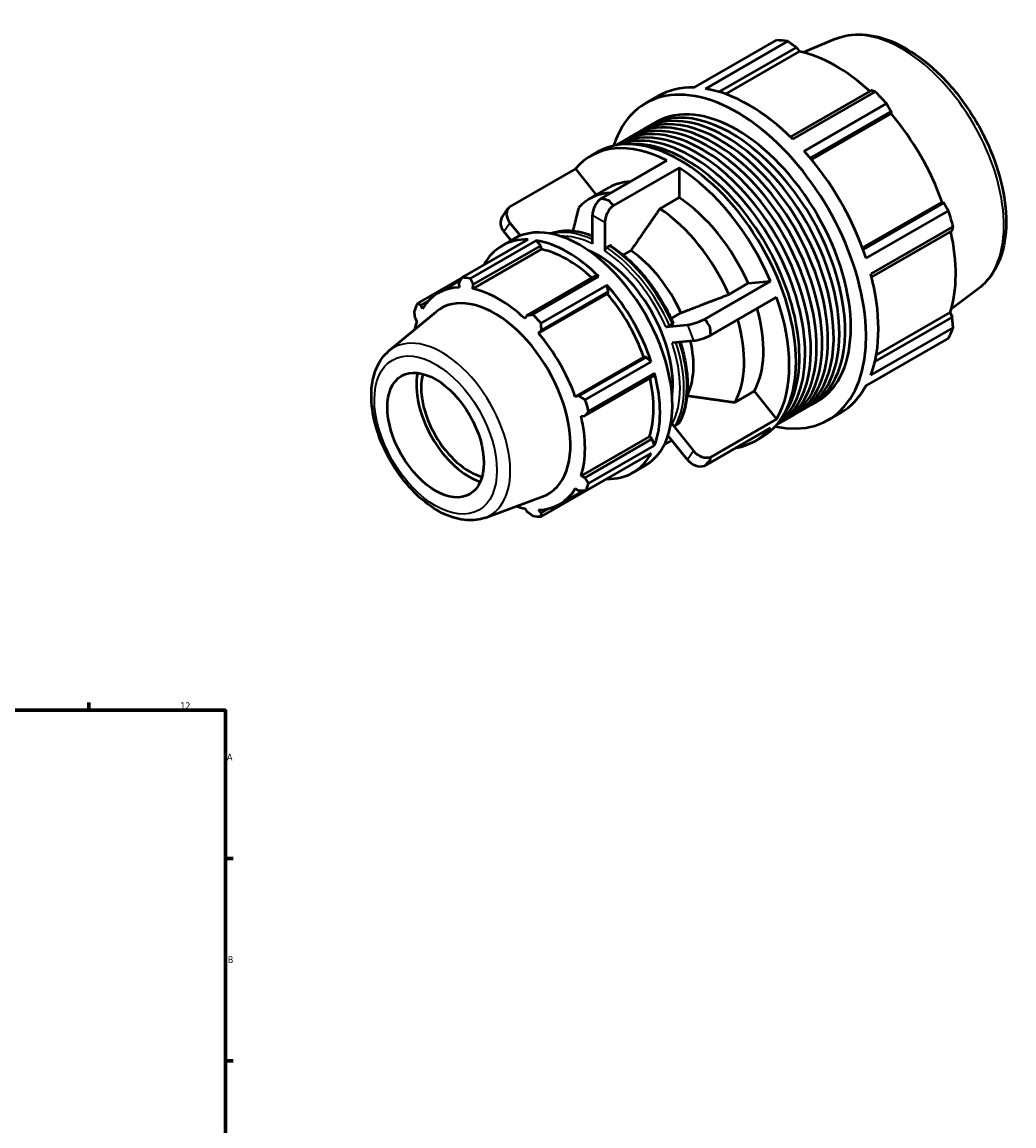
# Model space of a CAD drawing. Header units: millimetres. Extents: x -290 to 1110, y -48 to 826.
# Tile 9 of 9: x 747 to 1110, y 422 to 826. Entities that reach past the tile are written whole.
import ezdxf

# ---------------------------------------------------------------- set-up
doc = ezdxf.new("R2010")
doc.units = ezdxf.units.MM
for name, color, linetype, lineweight in [('Border (ISO)', 7, 'Continuous', 70), ('Visible (ISO)', 7, 'Continuous', 50), ('Visible Narrow (ISO)', 7, 'Continuous', 35)]:
    doc.layers.add(name, color=color, linetype=linetype, lineweight=lineweight)
doc.styles.add('Note Text (ISO)', font='tahoma.ttf')

# ---------------------------------------------------------------- blocks, each defined once
blk = doc.blocks.new('Borders Default Border')
at = {"layer": 'Border (ISO)'}
for p, q in [((770.92, 574), (770.92, 576.9)), ((821, 519.75), (823.9, 519.75)), ((821, 445.5), (823.9, 445.5))]:
    blk.add_line(p, q, dxfattribs=at)
at = {"layer": 'Border (ISO)', "flags": 128}
blk.add_lwpolyline([(20, 20), (20, 574), (821, 574), (821, 20), (20, 20)], dxfattribs=at)
at = {"layer": 'Border (ISO)', "color": 232, "true_color": 0xca0064, "char_height": 2.5, "attachment_point": 7, "style": 'Note Text (ISO)'}
for s, insert in [('12', (804.46, 574.4)), ('A', (821.59, 555.62)), ('B', (821.89, 481.37))]:
    blk.add_mtext(s, dxfattribs=dict(at, insert=insert))

msp = doc.modelspace()

# ---------------------------------------------------------------- linework, layer by layer
at = {"layer": 'Visible (ISO)'}
for p, q in [((992.791, 802.224), (1022.972, 819.604)), ((1027.108, 819.203), (996.927, 801.823)), ((1044.6, 820.081), (1032.774, 815.164)), ((1002.021, 800.643), (1030.317, 816.937)), ((1004.292, 799.891), (1031.377, 815.488)), ((1030.317, 816.937), (1031.377, 815.488)), ((1057.67, 801.186), (1028.152, 784.188)), ((975.008, 796.5), (979.534, 799.106)), ((1029.011, 783.347), (1059.192, 800.727)), ((1063.328, 796.365), (1033.147, 778.985)), ((1035.376, 776.404), (1064.994, 793.46)), ((1064.994, 793.46), (1064.971, 792.745)), ((976.861, 788.444), (978.954, 789.649)), ((1035.77, 775.929), (1064.971, 792.745)), ((972.675, 786.033), (974.768, 787.238)), ((964.302, 781.212), (966.396, 782.417)), ((968.489, 783.622), (970.582, 784.828)), ((954.947, 777.216), (957.422, 778.641)), ((958.67, 761.611), (982.776, 775.492)), ((987.301, 772.886), (963.195, 759.005)), ((987.301, 772.886), (987.301, 761.911)), ((949.296, 772.424), (925.19, 758.542)), ((949.296, 772.424), (956.95, 762.906)), ((954.563, 761.532), (961.634, 765.604)), ((987.301, 761.911), (980.23, 757.839)), ((922.44, 754.761), (924.703, 757.989)), ((1054.504, 743.475), (1083.708, 760.292)), ((1084.336, 759.96), (1054.715, 742.903)), ((1055.833, 739.69), (1086.014, 757.07)), ((1083.708, 760.292), (1084.336, 759.96)), ((925.302, 752.73), (929.145, 747.952)), ((955.552, 744.988), (955.552, 755.503)), ((960.077, 752.897), (960.077, 742.382)), ((925.708, 746.184), (923.04, 749.502)), ((1087.727, 751.302), (1057.547, 733.922)), ((1057.849, 732.745), (1087.37, 749.745)), ((907.748, 732.606), (931.922, 746.527)), ((934.885, 746.24), (910.711, 732.319)), ((922.424, 744.293), (926.949, 746.899)), ((936.579, 744.269), (934.885, 746.24)), ((936.885, 742.97), (911.752, 728.496)), ((911.857, 730.032), (936.579, 744.269)), ((936.885, 742.97), (936.579, 744.269)), ((961.845, 744.22), (960.785, 743.609)), ((969.623, 742.506), (966.838, 740.902)), ((907.689, 732.5), (891.495, 723.174)), ((956.175, 732.984), (931.453, 718.747)), ((933.696, 719.083), (957.87, 733.003)), ((957.87, 733.003), (956.175, 732.984)), ((907.227, 731.665), (898.967, 726.908)), ((906.61, 730.541), (906.669, 728.989)), ((911.752, 728.496), (911.857, 730.032)), ((960.833, 729.878), (936.659, 715.957)), ((961.423, 727.449), (960.833, 729.878)), ((996.675, 717.376), (1020.781, 731.258)), ((1005.489, 726.432), (1012.56, 730.504)), ((1012.56, 730.504), (1020.781, 731.258)), ((1097.205, 728.732), (1087.016, 720.972)), ((960.952, 726.676), (935.819, 712.202)), ((936.701, 713.213), (961.423, 727.449)), ((960.952, 726.676), (961.423, 727.449)), ((1023.044, 725.424), (998.938, 711.542)), ((892.753, 722.5), (895.327, 723.982)), ((893.245, 721.199), (892.753, 722.5)), ((880.974, 705.743), (898.242, 720.108)), ((890.58, 717.684), (891.139, 716.534)), ((931.453, 718.747), (930.736, 717.564)), ((984.385, 717.626), (987.972, 719.691)), ((1087.37, 718.12), (1059.056, 701.815)), ((1059.536, 704.146), (1086.647, 719.759)), ((1086.647, 719.759), (1087.37, 718.12)), ((935.819, 712.202), (936.701, 713.213)), ((982.451, 714.563), (990.327, 715.285)), ((983.772, 715.026), (984.833, 715.637)), ((1057.547, 696.827), (1087.727, 714.207)), ((992.59, 709.45), (984.714, 708.729)), ((1086.014, 710.412), (1055.833, 693.032)), ((974.376, 703.426), (949.242, 688.952)), ((975.279, 703.449), (950.557, 689.213)), ((952.912, 687.806), (977.086, 701.727)), ((975.279, 703.449), (974.376, 703.426)), ((977.086, 701.727), (975.279, 703.449)), ((952.731, 681.894), (977.453, 696.131)), ((978.313, 697.594), (954.14, 683.674)), ((977.453, 696.131), (978.313, 697.594)), ((1055.755, 692.885), (1063.328, 697.246)), ((950.557, 689.213), (949.242, 688.952)), ((1007.752, 686.876), (1014.823, 690.948)), ((1014.823, 690.948), (1023.044, 680.726)), ((1031.654, 683.613), (1033.747, 684.818)), ((1035.84, 686.024), (1037.933, 687.229)), ((951.348, 681.862), (952.731, 681.894)), ((998.938, 666.845), (1023.044, 680.726)), ((1023.282, 678.792), (1025.375, 679.997)), ((1027.468, 681.203), (1029.561, 682.408)), ((1041.879, 680.378), (1046.404, 682.984)), ((984.714, 678.859), (992.59, 669.066)), ((986.035, 678.502), (987.096, 679.113)), ((1020.781, 677.498), (996.675, 663.616)), ((976.482, 674.387), (951.348, 659.914)), ((977.453, 673.474), (952.731, 659.237)), ((977.453, 673.474), (976.482, 674.387)), ((978.313, 671.019), (977.453, 673.474)), ((981.795, 671.258), (984.647, 672.9)), ((990.327, 665.837), (983.214, 674.682)), ((1015.13, 672.706), (1017.605, 674.131)), ((977.086, 668.3), (952.912, 654.379)), ((954.14, 657.098), (978.313, 671.019)), ((970.331, 661.101), (974.856, 663.707)), ((952.731, 659.237), (951.348, 659.914)), ((936.659, 644.947), (960.833, 658.868)), ((960.833, 658.868), (960.863, 658.958)), ((916.183, 644.601), (937.275, 652.326)), ((951.952, 654.395), (943.521, 649.54)), ((949.242, 655.249), (950.557, 654.422)), ((930.736, 647.952), (931.453, 646.89)), ((936.701, 646.381), (935.819, 647.459)), ((939.34, 647.901), (936.701, 646.381))]:
    msp.add_line(p, q, dxfattribs=at)
for centre, major_axis, ratio, start_param, end_param in [((1043.15, 758.425), (-33.435, 58.061), 0.5780931, 5.8451561, 5.9396837), ((1044.626, 759.275), (31.095, -53.997), 0.5780931, 2.0696433, 2.6635608), ((1008.444, 738.439), (-33.435, 58.061), 0.5780931, 2.6589329, 6.765845), ((1012.969, 741.045), (-33.435, 58.061), 0.5780931, 5.9396837, 6.2831853), ((1012.969, 741.045), (33.435, -58.061), 0.5780931, 2.0126929, 2.7035635), ((1008.444, 738.439), (-29.49, 51.21), 0.5780931, 3.1415927, 6.2831853), ((1043.15, 758.425), (33.435, -58.061), 0.5780931, 1.9181653, 2.0126929), ((1000.071, 733.618), (-29.49, 51.21), 0.5780931, 3.1415927, 6.2831853), ((1004.257, 736.028), (-29.49, 51.21), 0.5780931, 3.1415927, 6.2831853), ((1006.351, 737.234), (-29.49, 51.21), 0.5780931, 3.1062348, 6.3185431), ((995.885, 731.207), (-29.49, 51.21), 0.5780931, 3.1415927, 6.2831853), ((997.978, 732.412), (-29.49, 51.21), 0.5780931, 3.1062348, 6.3185431), ((1002.164, 734.823), (-29.49, 51.21), 0.5780931, 3.1062348, 6.3185431), ((1044.626, 759.275), (31.095, -53.997), 0.5780931, 1.2672974, 1.8781627), ((987.513, 726.386), (-30.092, 52.255), 0.5780931, 3.1415927, 6.2831853), ((993.792, 730.002), (-29.49, 51.21), 0.5780931, 3.1327412, 6.2920367), ((991.699, 728.797), (-29.49, 51.21), 0.5780931, 3.2167626, 6.2080153), ((985.038, 724.961), (-30.092, 52.255), 0.5780931, 5.5528138, 6.4938255), ((989.606, 727.591), (-29.49, 51.21), 0.5780931, 3.4007331, 6.0240449), ((1012.969, 741.045), (33.435, -58.061), 0.5780931, 1.2272947, 1.9181653), ((985.038, 724.961), (30.092, -52.255), 0.5780931, 1.3640236, 2.3050353), ((985.038, 724.961), (-23.405, 40.643), 0.5780931, 5.9915075, 6.2831853), ((977.967, 720.889), (-23.405, 40.643), 0.5780931, 5.9915075, 6.4786351), ((959.342, 757.685), (-2.675, -4.645), 0.5780931, 4.1033514, 5.4958534), ((985.038, 724.961), (23.405, -40.643), 0.5780931, 1.379214, 2.2898449), ((929.092, 754.913), (-4.389, 3.076), 0.7877574, 6.1088993, 7.5014013), ((963.868, 755.079), (2.675, 4.645), 0.5780931, 0.9617587, 2.3542608), ((977.967, 720.889), (23.405, -40.643), 0.5780931, 1.379214, 2.2898449), ((1043.15, 758.425), (33.435, -58.061), 0.5780931, 1.1327672, 1.2272947), ((926.83, 751.684), (-4.389, 3.076), 0.7877574, 0, 1.218216), ((950.903, 705.303), (23.954, -41.596), 0.5780931, 0, 3.1415927), ((1044.626, 759.275), (31.095, -53.997), 0.5780931, 0.4818993, 1.0759774), ((946.377, 702.697), (-23.954, 41.596), 0.5780931, 5.9396837, 6.6266869), ((946.377, 702.697), (-23.954, 41.596), 0.5780931, 5.1542856, 5.8451561), ((946.377, 702.697), (-22.277, 38.684), 0.5780931, 5.211236, 5.8051535), ((957.815, 709.284), (19.163, -33.277), 0.5780931, 0.6473951, 2.4941975), ((967.361, 714.781), (17.79, -30.894), 0.5780931, 1.4008132, 2.2682457), ((922.204, 688.777), (-23.954, 41.596), 0.5780931, 5.8451561, 5.9396837), ((1012.969, 741.045), (33.435, -58.061), 0.5780931, 0.4418966, 1.1327672), ((921.244, 688.224), (-22.277, 38.684), 0.5780931, 5.9796864, 6.5905516), ((921.244, 688.224), (-22.277, 38.684), 0.5780931, 5.1942882, 5.8051535), ((946.377, 702.697), (-23.954, 41.596), 0.5780931, 4.3688874, 5.059758), ((919.719, 687.346), (-19.614, 34.06), 0.5780931, 3.041858, 6.3829199), ((946.377, 702.697), (-22.277, 38.684), 0.5780931, 4.4088901, 5.0197553), ((985.038, 724.961), (30.092, -52.255), 0.5780931, 0.316826, 1.2578377), ((922.204, 688.777), (-23.954, 41.596), 0.5780931, 0.347369, 0.4418966), ((985.038, 724.961), (23.405, -40.643), 0.5780931, 0.3320164, 1.1638149), ((921.244, 688.224), (22.277, -38.684), 0.5780931, 3.6234919, 3.7207644), ((922.204, 688.777), (23.954, -41.596), 0.5780931, 1.9181653, 2.0126929), ((994.117, 717.467), (-4.997, -1.938), 0.2096643, 0.6325883, 2.0250904), ((977.967, 720.889), (23.405, -40.643), 0.5780931, 0.3320164, 1.1638149), ((921.244, 688.224), (-22.277, 38.684), 0.5780931, 4.4088901, 5.0197553), ((1043.15, 758.425), (33.435, -58.061), 0.5780931, 0.347369, 0.4418966), ((967.361, 714.781), (17.79, -30.894), 0.5780931, 0.3541569, 1.0818289), ((996.38, 711.633), (4.997, 1.938), 0.2096643, 3.774181, 5.1666831), ((910.439, 682.002), (-13.703, 23.796), 0.5780931, 0.5762492, 2.5653434), ((910.439, 682.002), (-12.476, 21.665), 0.5780931, 0.5167078, 2.6248849), ((946.377, 702.697), (-23.954, 41.596), 0.5780931, 3.5834892, 4.2743598), ((946.377, 702.697), (-22.277, 38.684), 0.5780931, 3.6234919, 4.2175701), ((1012.969, 741.045), (33.435, -58.061), 0.5780931, 0, 0.347369), ((922.204, 688.777), (23.954, -41.596), 0.5780931, 1.1327672, 1.2272947), ((921.244, 688.224), (-22.277, 38.684), 0.5780931, 3.6234919, 4.2343571), ((985.038, 724.961), (30.092, -52.255), 0.5780931, 6.0725451, 6.4938255), ((946.377, 702.697), (23.954, -41.596), 0.5780931, 5.9396837, 6.6305543), ((996.38, 671.248), (-4.389, 3.076), 0.7877574, 1.218216, 2.6107181), ((994.117, 668.02), (4.389, -3.076), 0.7877574, 4.3598087, 5.7523107), ((922.204, 688.777), (23.954, -41.596), 0.5780931, 0.347369, 0.4418966), ((921.244, 688.224), (22.277, -38.684), 0.5780931, 5.9796864, 6.5905516), ((921.244, 688.224), (22.277, -38.684), 0.5780931, 5.7040135, 5.8051535), ((922.204, 688.777), (23.954, -41.596), 0.5780931, 5.8451561, 5.9396837)]:
    msp.add_ellipse(centre, major_axis=major_axis, ratio=ratio, start_param=start_param, end_param=end_param, dxfattribs=at)
msp.add_ellipse((898.064, 674.876), major_axis=(12.476, -21.665), ratio=0.5780931, dxfattribs=at)
for points, knots in [([(1044.6, 820.081), (1047.652, 821.35), (1051.031, 821.874), (1058.324, 821.495), (1062.264, 820.466), (1070.349, 816.891), (1074.498, 814.248), (1082.442, 807.666), (1086.235, 803.72), (1093.081, 794.96), (1096.137, 790.152), (1101.237, 780.135), (1103.28, 774.928), (1106.152, 764.589), (1106.975, 759.459), (1107.26, 749.748), (1106.717, 745.168), (1104.203, 737.138), (1102.262, 733.65), (1098.881, 730.118), (1098.068, 729.39), (1097.205, 728.732)], [5.5742533, 5.5742533, 5.5742533, 5.5742533, 5.857764, 5.857764, 6.1680699, 6.1680699, 6.4983319, 6.4983319, 6.8299258, 6.8299258, 7.1596233, 7.1596233, 7.4888896, 7.4888896, 7.8195239, 7.8195239, 8.1515774, 8.1515774, 8.4736785, 8.4736785, 8.566781, 8.566781, 8.566781, 8.566781]), ([(940.09, 748.728), (940.532, 748.9), (940.984, 749.053), (942.65, 749.533), (943.915, 749.743), (946.531, 749.888), (947.883, 749.824), (950.645, 749.429), (952.056, 749.098), (954.169, 748.418), (954.859, 748.167), (955.552, 747.888)], [5.58728624, 5.58728624, 5.58728624, 5.58728624, 5.64149413, 5.64149413, 5.7832674, 5.7832674, 5.92504068, 5.92504068, 6.06681395, 6.06681395, 6.13503811, 6.13503811, 6.13503811, 6.13503811]), ([(960.785, 743.609), (960.697, 743.559), (960.595, 743.476), (960.434, 743.306), (960.347, 743.188), (960.223, 742.974), (960.165, 742.84), (960.098, 742.614), (960.077, 742.483), (960.077, 742.382)], [0, 0, 0, 0, 0.03699107, 0.03699107, 0.07403419, 0.07403419, 0.11114195, 0.11114195, 0.14830591, 0.14830591, 0.14830591, 0.14830591]), ([(962.361, 744.257), (962.356, 744.261), (962.35, 744.264), (962.283, 744.304), (962.196, 744.321), (962.035, 744.305), (961.932, 744.27), (961.845, 744.22)], [-0.077331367, -0.077331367, -0.077331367, -0.077331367, -0.074034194, -0.074034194, -0.036991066, -0.036991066, 0, 0, 0, 0]), ([(962.361, 744.257), (964.182, 743.051), (965.986, 741.666), (969.506, 738.582), (971.221, 736.883), (974.512, 733.226), (976.088, 731.267), (979.049, 727.151), (980.436, 724.994), (982.977, 720.549), (984.131, 718.262), (985.152, 715.944)], [0.07469021, 0.07469021, 0.07469021, 0.07469021, 0.25421909, 0.25421909, 0.43374796, 0.43374796, 0.61327683, 0.61327683, 0.79280571, 0.79280571, 0.97233458, 0.97233458, 0.97233458, 0.97233458]), ([(982.451, 714.563), (982.527, 714.57), (982.637, 714.59), (982.844, 714.641), (982.978, 714.682), (983.208, 714.763), (983.346, 714.817), (983.565, 714.915), (983.685, 714.976), (983.772, 715.026)], [-0.14830591, -0.14830591, -0.14830591, -0.14830591, -0.11114195, -0.11114195, -0.07403419, -0.07403419, -0.03699107, -0.03699107, 0, 0, 0, 0]), ([(984.833, 715.637), (984.92, 715.687), (985.005, 715.745), (985.108, 715.832), (985.145, 715.878), (985.156, 715.921), (985.155, 715.933), (985.151, 715.944)], [0, 0, 0, 0, 0.036991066, 0.036991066, 0.074034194, 0.074034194, 0.089368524, 0.089368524, 0.089368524, 0.089368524]), ([(987.774, 709.009), (988.399, 707.033), (988.919, 705.061), (989.81, 700.811), (990.137, 698.543), (990.463, 694.149), (990.463, 692.024), (990.133, 687.982), (989.802, 686.064), (988.813, 682.496), (988.154, 680.846), (987.338, 679.358)], [1.1500743, 1.1500743, 1.1500743, 1.1500743, 1.30164504, 1.30164504, 1.48125643, 1.48125643, 1.66086782, 1.66086782, 1.84047921, 1.84047921, 2.0200906, 2.0200906, 2.0200906, 2.0200906]), ([(916.183, 644.601), (914.071, 643.828), (911.778, 643.546), (906.834, 643.89), (904.17, 644.627), (898.69, 647.106), (895.877, 648.939), (890.521, 653.464), (887.981, 656.165), (883.433, 662.126), (881.422, 665.38), (878.099, 672.143), (876.787, 675.648), (874.995, 682.614), (874.52, 686.072), (874.524, 692.63), (875.004, 695.733), (876.984, 701.103), (878.437, 703.417), (880.565, 705.393), (880.767, 705.571), (880.974, 705.743)], [2.4578628, 2.4578628, 2.4578628, 2.4578628, 2.7288892, 2.7288892, 3.0352303, 3.0352303, 3.370218, 3.370218, 3.7076417, 3.7076417, 4.0423362, 4.0423362, 4.3765661, 4.3765661, 4.7130128, 4.7130128, 5.0506027, 5.0506027, 5.367573, 5.367573, 5.3999862, 5.3999862, 5.3999862, 5.3999862]), ([(984.714, 678.859), (984.79, 678.764), (984.899, 678.665), (985.106, 678.529), (985.24, 678.469), (985.471, 678.407), (985.608, 678.394), (985.827, 678.415), (985.948, 678.452), (986.035, 678.502)], [-0.14830591, -0.14830591, -0.14830591, -0.14830591, -0.11114195, -0.11114195, -0.07403419, -0.07403419, -0.03699107, -0.03699107, 0, 0, 0, 0]), ([(987.096, 679.113), (987.183, 679.163), (987.268, 679.244), (987.326, 679.337), (987.332, 679.347), (987.337, 679.358)], [0, 0, 0, 0, 0.036991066, 0.036991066, 0.041456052, 0.041456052, 0.041456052, 0.041456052])]:
    msp.add_open_spline(points, degree=3, knots=knots, dxfattribs=at)
for points, weights in [([(1030.317, 816.937), (1028.754, 818.052), (1027.108, 819.203)], [1.00302007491, 1.00191792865, 1]), ([(1059.192, 800.727), (1058.424, 800.966), (1057.67, 801.186)], [1, 1.00191792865, 1.00302007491]), ([(1064.994, 793.46), (1064.186, 794.888), (1063.328, 796.365)], [1.00302007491, 1.00191792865, 1]), ([(950.445, 758.13), (949.311, 753.626), (948.334, 749.74)], [1, 1.00508690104, 1.00471260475]), ([(980.23, 757.839), (974.199, 749.125), (969.623, 742.506)], [1, 1.00947651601, 1]), ([(1086.014, 757.07), (1085.166, 758.549), (1084.336, 759.96)], [1, 1.00191792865, 1.00302007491]), ([(1087.37, 749.745), (1087.553, 750.512), (1087.727, 751.302)], [1.00302007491, 1.00191792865, 1]), ([(906.61, 730.541), (907.162, 731.549), (907.748, 732.606)], [1.0036236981, 1.00221936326, 1]), ([(910.711, 732.319), (911.29, 731.149), (911.857, 730.032)], [1, 1.00221936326, 1.0036236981]), ([(987.972, 719.691), (995.533, 722.6), (1005.489, 726.432)], [1, 1.00947651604, 1]), ([(890.58, 717.684), (890.421, 719.038), (890.267, 720.455)], [1.0036236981, 1.00221936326, 1]), ([(891.495, 723.174), (892.131, 722.827), (892.753, 722.5)], [1, 1.00221936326, 1.0036236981]), ([(931.453, 718.747), (932.546, 718.909), (933.696, 719.083)], [1.0036236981, 1.00221936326, 1]), ([(1087.727, 714.207), (1087.553, 716.208), (1087.37, 718.12)], [1, 1.00191792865, 1.00302007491]), ([(936.659, 715.957), (936.675, 714.554), (936.701, 713.213)], [1, 1.00221936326, 1.0036236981]), ([(1063.328, 697.246), (1063.371, 697.322), (1063.414, 697.397)], [1, 1.00009661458, 1.00019115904]), ([(950.557, 689.213), (951.705, 688.521), (952.912, 687.806)], [1.0036236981, 1.00221936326, 1]), ([(990.24, 689.359), (997.798, 688.284), (1007.752, 686.876)], [1.00000566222, 1.00947368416, 1]), ([(954.14, 683.674), (953.415, 682.763), (952.731, 681.894)], [1, 1.00221936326, 1.0036236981]), ([(952.731, 659.237), (953.415, 658.186), (954.14, 657.098)], [1.0036236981, 1.00221936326, 1]), ([(952.912, 654.379), (951.705, 654.398), (950.557, 654.422)], [1, 1.00221936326, 1.0036236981]), ([(933.696, 645.234), (932.546, 646.076), (931.453, 646.89)], [1, 1.00221936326, 1.0036236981]), ([(936.701, 646.381), (936.675, 645.675), (936.659, 644.947)], [1.0036236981, 1.00221936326, 1])]:
    msp.add_rational_spline(points, weights, degree=2, dxfattribs=at)
for points in [[(961.605, 760.764), (960.663, 761.057), (959.676, 761.343), (958.67, 761.611)], [(963.195, 759.005), (962.647, 759.632), (962.114, 760.222), (961.605, 760.764)], [(998.531, 714.851), (997.949, 715.666), (997.327, 716.512), (996.675, 717.376)], [(998.938, 711.542), (998.815, 712.676), (998.678, 713.786), (998.531, 714.851)], [(983.397, 674.454), (983.277, 674.352), (983.156, 674.253), (983.033, 674.155)], [(996.675, 663.616), (997.327, 664.257), (997.949, 664.908), (998.531, 665.553)], [(998.531, 665.553), (998.678, 665.948), (998.815, 666.379), (998.938, 666.845)]]:
    msp.add_open_spline(points, degree=3, dxfattribs=at)
at = {"layer": 'Visible Narrow (ISO)'}
for p, q in [((923.04, 749.502), (925.302, 752.73)), ((955.552, 755.503), (960.077, 752.897)), ((990.327, 715.285), (992.59, 709.45)), ((992.59, 669.066), (990.327, 665.837))]:
    msp.add_line(p, q, dxfattribs=at)
for centre, major_axis, start_param, end_param in [((1068.931, 773.271), (-26.375, 45.801), 3.2161251, 6.2086528), ((959.582, 710.302), (-21.558, 37.436), 5.6320512, 6.1911565), ((958.522, 709.691), (-21.558, 37.436), 5.5970969, 6.125418), ((957.815, 709.284), (-21.059, 36.57), 5.5756231, 5.9933589), ((957.815, 709.284), (21.059, -36.57), 1.3868329, 2.282226), ((958.522, 709.691), (-21.558, 37.436), 4.5266653, 5.4255789), ((959.582, 710.302), (21.558, -37.436), 1.3850726, 2.2839862), ((900.347, 676.19), (17.693, -30.724), 6.1834507, 9.5245126), ((957.815, 709.284), (21.059, -36.57), 0.3396353, 1.2350284), ((958.522, 709.691), (21.558, -37.436), 0.3378751, 1.2283674), ((959.582, 710.302), (21.558, -37.436), 0.3378751, 1.2157242), ((959.582, 710.302), (21.558, -37.436), 0.0920288, 0.1101976), ((958.522, 709.691), (21.558, -37.436), 0.1577674, 0.1579181)]:
    msp.add_ellipse(centre, major_axis=major_axis, ratio=0.5780931, start_param=start_param, end_param=end_param, dxfattribs=at)
msp.add_ellipse((898.064, 674.876), major_axis=(15.839, -27.506), ratio=0.5780931, dxfattribs=at)

# ---------------------------------------------------------------- block references
msp.add_blockref('Borders Default Border', (0, 0))

doc.saveas('drawing.dxf')
